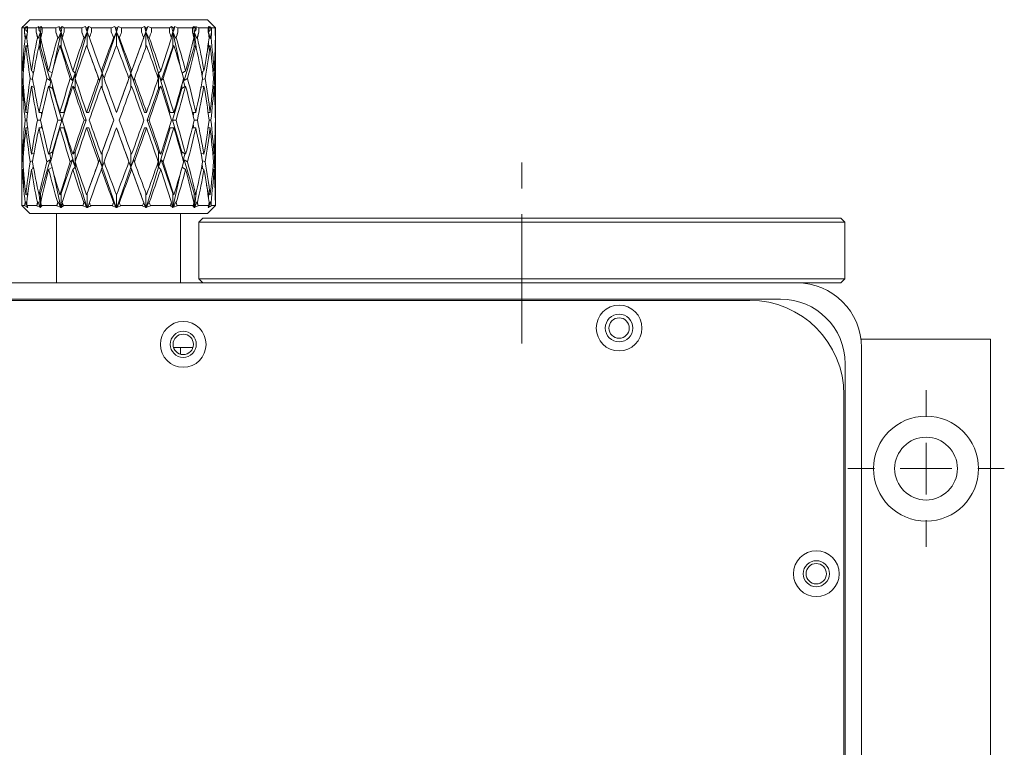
# Model space of a CAD drawing. Header units: inches. Extents: x 4.5 to 31.8, y 1.9 to 21.
# Tile 6 of 9: x 12.4 to 16.2, y 14 to 16.8. Entities that reach past the tile are written whole.
import ezdxf

# ---------------------------------------------------------------- set-up
doc = ezdxf.new("R2010")
doc.units = ezdxf.units.IN
doc.header["$MEASUREMENT"] = 0
doc.linetypes.add('CENTERX2', pattern=[0.8, 0.5, -0.1, 0.1, -0.1])

# ---------------------------------------------------------------- blocks, each defined once
blk = doc.blocks.new('SW_CENTERMARKSYMBOL_1')
at = {"color": 0, "linetype": 'Continuous', "lineweight": 0}
for p, q in [((0, 0.2), (0, 0.303)), ((0, 0), (0, 0.1)), ((-0.2, 0), (-0.303, 0)), ((0, 0), (-0.1, 0)), ((0, 0), (0, -0.1)), ((0, 0), (0.1, 0)), ((0.2, 0), (0.303, 0)), ((0, -0.2), (0, -0.303))]:
    blk.add_line(p, q, dxfattribs=at)

msp = doc.modelspace()

# ---------------------------------------------------------------- linework, layer by layer
at = {"color": 7, "linetype": 'Continuous', "lineweight": 15}
for p, q in [((12.4149, 16.7893), (12.3879, 16.7622)), ((12.4149, 16.7893), (13.0322, 16.7893)), ((13.0322, 16.7893), (13.1024, 16.7893)), ((13.1295, 16.7622), (13.1024, 16.7893)), ((12.3883, 16.7627), (12.3837, 16.7581)), ((12.3883, 16.7627), (12.3838, 16.7581)), ((12.3943, 16.7581), (12.3838, 16.7581)), ((12.3838, 16.7581), (12.3838, 16.7415)), ((12.3838, 16.7485), (12.3838, 16.7484)), ((12.3943, 16.7581), (12.402, 16.7627)), ((12.3943, 16.7415), (12.3943, 16.7581)), ((12.3943, 16.7415), (12.3995, 16.7164)), ((12.3985, 16.7581), (12.402, 16.7627)), ((12.4006, 16.7581), (12.3985, 16.7581)), ((12.3995, 16.7485), (12.4057, 16.7429)), ((12.3995, 16.7164), (12.4055, 16.7399)), ((12.406, 16.7627), (12.4006, 16.7581)), ((12.406, 16.7627), (12.4057, 16.7581)), ((12.4395, 16.7581), (12.4057, 16.7581)), ((12.4057, 16.7581), (12.4057, 16.7415)), ((12.4395, 16.7581), (12.4503, 16.7627)), ((12.4395, 16.7415), (12.4395, 16.7581)), ((12.4395, 16.7415), (12.4468, 16.7164)), ((12.4468, 16.7164), (12.4562, 16.7425)), ((12.4483, 16.7581), (12.4503, 16.7627)), ((12.4525, 16.7581), (12.4483, 16.7581)), ((12.4504, 16.7485), (12.4562, 16.7425)), ((12.4562, 16.7425), (12.4506, 16.6898)), ((12.4583, 16.7627), (12.4525, 16.7581)), ((12.4583, 16.7627), (12.4562, 16.7425)), ((12.4562, 16.6841), (12.4562, 16.7425)), ((12.4584, 16.7254), (12.4562, 16.7425)), ((12.4583, 16.7627), (12.4622, 16.7581)), ((12.516, 16.7581), (12.4622, 16.7581)), ((12.4622, 16.7581), (12.4622, 16.7415)), ((12.5357, 16.7425), (12.5085, 16.6109)), ((12.516, 16.7581), (12.5288, 16.7627)), ((12.516, 16.7415), (12.516, 16.7581)), ((12.516, 16.7415), (12.5246, 16.7164)), ((12.5246, 16.7164), (12.5357, 16.7425)), ((12.5286, 16.7581), (12.5288, 16.7627)), ((12.5344, 16.7581), (12.5286, 16.7581)), ((12.5315, 16.7485), (12.5357, 16.7425)), ((12.5399, 16.7627), (12.5344, 16.7581)), ((12.5399, 16.7627), (12.5357, 16.7425)), ((12.5357, 16.6841), (12.5357, 16.7425)), ((12.5412, 16.7213), (12.5357, 16.7425)), ((12.5399, 16.7627), (12.5476, 16.7581)), ((12.6162, 16.7581), (12.5476, 16.7581)), ((12.5476, 16.7581), (12.5476, 16.7415)), ((12.6371, 16.7425), (12.5908, 16.5824)), ((12.6162, 16.7581), (12.6298, 16.7627)), ((12.6162, 16.7415), (12.6162, 16.7581)), ((12.6162, 16.7415), (12.6254, 16.7164)), ((12.6254, 16.7164), (12.6371, 16.7425)), ((12.6314, 16.7581), (12.6298, 16.7627)), ((12.6383, 16.7581), (12.6314, 16.7581)), ((12.6348, 16.7485), (12.6371, 16.7425)), ((12.643, 16.7627), (12.6371, 16.7425)), ((12.6371, 16.6841), (12.6371, 16.7425)), ((12.6455, 16.7192), (12.6371, 16.7425)), ((12.643, 16.7627), (12.6383, 16.7581)), ((12.643, 16.7627), (12.6538, 16.7581)), ((12.7304, 16.7581), (12.6538, 16.7581)), ((12.6538, 16.7581), (12.6538, 16.7415)), ((12.7504, 16.7425), (12.6954, 16.5824)), ((12.7304, 16.7581), (12.7434, 16.7627)), ((12.7304, 16.7415), (12.7304, 16.7581)), ((12.7392, 16.7164), (12.7504, 16.7425)), ((12.7466, 16.7581), (12.7434, 16.7627)), ((12.7504, 16.7425), (12.7434, 16.7627)), ((12.7539, 16.7581), (12.7466, 16.7581)), ((12.7503, 16.7485), (12.7504, 16.7425)), ((12.7574, 16.7627), (12.7504, 16.7425)), ((12.8062, 16.5824), (12.7504, 16.7425)), ((12.7615, 16.7164), (12.7504, 16.7425)), ((12.7504, 16.6896), (12.7504, 16.7425)), ((12.7574, 16.7627), (12.7539, 16.7581)), ((12.7574, 16.7627), (12.7702, 16.7581)), ((12.8473, 16.7581), (12.7702, 16.7581)), ((12.7702, 16.7581), (12.7702, 16.7415)), ((12.8645, 16.7425), (12.8062, 16.5824)), ((12.8473, 16.7581), (12.8585, 16.7627)), ((12.8473, 16.7415), (12.8473, 16.7581)), ((12.8548, 16.7164), (12.8645, 16.7425)), ((12.863, 16.7581), (12.8585, 16.7627)), ((12.8645, 16.7425), (12.8585, 16.7627)), ((12.87, 16.7581), (12.863, 16.7581)), ((12.8719, 16.7627), (12.8645, 16.7425)), ((12.8665, 16.7485), (12.8645, 16.7425)), ((12.8645, 16.6845), (12.8645, 16.7425)), ((12.9124, 16.5824), (12.8645, 16.7425)), ((12.8763, 16.7164), (12.8645, 16.7425)), ((12.8719, 16.7627), (12.87, 16.7581)), ((12.8719, 16.7627), (12.8854, 16.7581)), ((12.9556, 16.7581), (12.8854, 16.7581)), ((12.8854, 16.7581), (12.8854, 16.7415)), ((12.9556, 16.7581), (12.9638, 16.7627)), ((12.9556, 16.7415), (12.9556, 16.7581)), ((12.9624, 16.7209), (12.9683, 16.7425)), ((12.9692, 16.7581), (12.9638, 16.7627)), ((12.9683, 16.7425), (12.9638, 16.7627)), ((12.9722, 16.7485), (12.9683, 16.7425)), ((12.9683, 16.6841), (12.9683, 16.7425)), ((13.0011, 16.5934), (12.9683, 16.7425)), ((12.9795, 16.7164), (12.9683, 16.7425)), ((12.9752, 16.7581), (12.9692, 16.7581)), ((12.9753, 16.7627), (12.9752, 16.7581)), ((12.9753, 16.7627), (12.9883, 16.7581)), ((12.9795, 16.7164), (12.9883, 16.7415)), ((13.0446, 16.7581), (12.9883, 16.7581)), ((12.9883, 16.7581), (12.9883, 16.7415)), ((13.0446, 16.7581), (13.0491, 16.7627)), ((13.0446, 16.7415), (13.0446, 16.7581)), ((13.0488, 16.7245), (13.0515, 16.7425)), ((13.0548, 16.7581), (13.0491, 16.7627)), ((13.0515, 16.7425), (13.0491, 16.7627)), ((13.057, 16.7485), (13.0515, 16.7425)), ((13.0515, 16.6841), (13.0515, 16.7425)), ((13.0586, 16.6831), (13.0515, 16.7425)), ((13.0611, 16.7164), (13.0515, 16.7425)), ((13.0592, 16.7581), (13.0548, 16.7581)), ((13.0575, 16.7627), (13.0687, 16.7581)), ((13.0575, 16.7627), (13.0592, 16.7581)), ((13.0611, 16.7164), (13.0687, 16.7415)), ((13.1056, 16.7581), (13.0687, 16.7581)), ((13.0687, 16.7581), (13.0687, 16.7415)), ((13.1056, 16.7581), (13.1059, 16.7627)), ((13.1056, 16.7415), (13.1056, 16.7581)), ((13.1114, 16.7581), (13.1059, 16.7627)), ((13.106, 16.7425), (13.1059, 16.7627)), ((13.1126, 16.7485), (13.106, 16.7425)), ((13.106, 16.7383), (13.106, 16.7425)), ((13.106, 16.7386), (13.106, 16.7425)), ((13.1061, 16.7381), (13.106, 16.7425)), ((13.1132, 16.7164), (13.106, 16.7425)), ((13.1105, 16.7627), (13.1187, 16.7581)), ((13.1105, 16.7627), (13.1138, 16.7581)), ((13.1138, 16.7581), (13.1114, 16.7581)), ((13.1132, 16.7164), (13.1187, 16.7415)), ((13.1326, 16.7581), (13.1187, 16.7581)), ((13.1187, 16.7581), (13.1187, 16.7415)), ((13.1335, 16.7581), (13.1287, 16.7627)), ((13.1326, 16.7581), (13.1287, 16.7627)), ((13.129, 16.7627), (13.1335, 16.7581)), ((13.129, 16.7627), (13.1336, 16.7581)), ((13.1326, 16.7415), (13.1326, 16.7581)), ((13.1336, 16.7485), (13.1326, 16.7476)), ((13.1328, 16.7355), (13.1335, 16.7415)), ((13.1336, 16.7581), (13.1335, 16.7581)), ((13.1335, 16.7484), (13.1335, 16.7415)), ((12.3995, 16.7164), (12.3965, 16.7191)), ((12.4062, 16.6841), (12.4062, 16.6924)), ((12.4468, 16.7164), (12.4442, 16.7191)), ((12.5246, 16.7164), (12.5227, 16.7191)), ((12.6254, 16.7164), (12.6243, 16.7191)), ((12.7392, 16.7164), (12.7391, 16.7191)), ((12.7615, 16.7164), (12.7615, 16.7191)), ((12.8548, 16.7164), (12.8558, 16.7191)), ((12.8763, 16.7164), (12.8772, 16.7191)), ((12.9795, 16.7164), (12.9813, 16.7191)), ((13.0611, 16.7164), (13.0637, 16.7191)), ((13.106, 16.6841), (13.106, 16.6993)), ((13.1065, 16.6845), (13.1064, 16.7017)), ((13.1132, 16.7164), (13.1162, 16.7191)), ((13.1331, 16.7187), (13.1337, 16.7191)), ((12.3837, 16.668), (12.3837, 16.4532)), ((12.3838, 16.69), (12.3839, 16.6899)), ((12.3995, 16.69), (12.4062, 16.6841)), ((12.4062, 16.6841), (12.4093, 16.6694)), ((12.4504, 16.69), (12.4562, 16.6841)), ((12.4562, 16.6841), (12.4939, 16.5539)), ((12.5315, 16.69), (12.5357, 16.6841)), ((12.5357, 16.6841), (12.5805, 16.5539)), ((12.6348, 16.69), (12.6371, 16.6841)), ((12.6371, 16.6841), (12.6845, 16.5539)), ((12.9229, 16.5539), (12.9683, 16.6841)), ((12.9722, 16.69), (12.9683, 16.6841)), ((13.0125, 16.5539), (13.0515, 16.6841)), ((13.057, 16.69), (13.0515, 16.6841)), ((13.0989, 16.6519), (13.106, 16.6841)), ((13.1126, 16.69), (13.106, 16.6841)), ((13.1336, 16.69), (13.1324, 16.689)), ((13.1337, 16.4532), (13.1337, 16.668)), ((12.3871, 16.5913), (12.3905, 16.5898)), ((12.4208, 16.5913), (12.43, 16.5869)), ((12.426, 16.5888), (12.4283, 16.5775)), ((12.4876, 16.5913), (12.5009, 16.5834)), ((12.5908, 16.5824), (12.5467, 16.4301)), ((12.5805, 16.5539), (12.5908, 16.5824)), ((12.581, 16.5913), (12.5908, 16.5824)), ((12.5908, 16.5626), (12.5908, 16.5824)), ((12.5939, 16.5721), (12.5908, 16.5824)), ((12.6954, 16.5824), (12.6431, 16.4301)), ((12.6845, 16.5539), (12.6954, 16.5824)), ((12.6917, 16.5913), (12.6954, 16.5824)), ((12.6954, 16.5239), (12.6954, 16.5824)), ((12.7026, 16.5626), (12.6954, 16.5824)), ((12.8062, 16.5824), (12.7508, 16.4301)), ((12.7958, 16.5539), (12.8062, 16.5824)), ((12.809, 16.5913), (12.8062, 16.5824)), ((12.8062, 16.5252), (12.8062, 16.5824)), ((12.8593, 16.4301), (12.8062, 16.5824)), ((12.8172, 16.5539), (12.8062, 16.5824)), ((12.9087, 16.5705), (12.9124, 16.5824)), ((12.9214, 16.5913), (12.9124, 16.5824)), ((12.9124, 16.5239), (12.9124, 16.5824)), ((12.958, 16.4301), (12.9124, 16.5824)), ((12.9229, 16.5539), (12.9124, 16.5824)), ((13.0178, 16.5913), (13.0041, 16.5828)), ((13.0889, 16.5913), (13.079, 16.5864)), ((13.0816, 16.5731), (13.0852, 16.5894)), ((13.1276, 16.5913), (13.1233, 16.5894)), ((12.3887, 16.5607), (12.3858, 16.562)), ((12.4264, 16.5571), (12.4163, 16.562)), ((12.4939, 16.5539), (12.4803, 16.562)), ((12.4969, 16.5553), (12.4918, 16.5303)), ((12.4939, 16.5539), (12.4957, 16.5599)), ((12.5805, 16.5539), (12.5716, 16.562)), ((12.5908, 16.5239), (12.5908, 16.5613)), ((12.6845, 16.5539), (12.6811, 16.562)), ((12.7958, 16.5539), (12.7983, 16.562)), ((12.8172, 16.5539), (12.8197, 16.562)), ((12.9229, 16.5539), (12.931, 16.562)), ((13.0149, 16.531), (13.0089, 16.5582)), ((13.0125, 16.5539), (13.0095, 16.5635)), ((13.0125, 16.5539), (13.0255, 16.562)), ((13.0826, 16.5565), (13.0939, 16.562)), ((13.1254, 16.5602), (13.1294, 16.562)), ((12.3871, 16.5328), (12.3907, 16.5312)), ((12.4208, 16.5328), (12.4316, 16.5276)), ((12.4876, 16.5328), (12.5025, 16.5239)), ((12.5025, 16.5239), (12.5025, 16.5341)), ((12.5025, 16.5239), (12.5382, 16.4008)), ((12.581, 16.5328), (12.5908, 16.5239)), ((12.5908, 16.5239), (12.633, 16.4008)), ((12.6917, 16.5328), (12.6954, 16.5239)), ((12.6954, 16.5239), (12.7402, 16.4008)), ((12.8695, 16.4008), (12.9124, 16.5239)), ((12.9214, 16.5328), (12.9124, 16.5239)), ((12.9667, 16.4008), (13.0036, 16.5239)), ((13.0036, 16.5239), (13.0036, 16.5388)), ((13.0178, 16.5328), (13.0036, 16.5239)), ((13.0889, 16.5328), (13.0771, 16.527)), ((13.0774, 16.5272), (13.0773, 16.528)), ((13.1276, 16.5328), (13.123, 16.5308)), ((12.3839, 16.4301), (12.3838, 16.4301)), ((12.4062, 16.4301), (12.3995, 16.4301)), ((12.463, 16.4301), (12.4504, 16.4301)), ((12.4589, 16.4301), (12.4609, 16.4203)), ((12.5467, 16.4301), (12.5315, 16.4301)), ((12.6431, 16.4301), (12.6348, 16.4301)), ((12.7508, 16.4301), (12.7503, 16.4301)), ((12.8593, 16.4301), (12.8665, 16.4301)), ((12.958, 16.4301), (12.9722, 16.4301)), ((13.0437, 16.4301), (13.057, 16.4301)), ((13.047, 16.4161), (13.05, 16.4301)), ((13.105, 16.4301), (13.1126, 16.4301)), ((13.1325, 16.4301), (13.1336, 16.4301)), ((12.4027, 16.4008), (12.3966, 16.4008)), ((12.4566, 16.4008), (12.4445, 16.4008)), ((12.5382, 16.4008), (12.5025, 16.2778)), ((12.5382, 16.4008), (12.5231, 16.4008)), ((12.633, 16.4008), (12.5908, 16.2778)), ((12.633, 16.4008), (12.6248, 16.4008)), ((12.7402, 16.4008), (12.6954, 16.2778)), ((12.7402, 16.4008), (12.7396, 16.4008)), ((12.9124, 16.2778), (12.8695, 16.4008)), ((12.8695, 16.4008), (12.8767, 16.4008)), ((13.0036, 16.2778), (12.9667, 16.4008)), ((12.9667, 16.4008), (12.9809, 16.4008)), ((13.0505, 16.4008), (13.0634, 16.4008)), ((13.109, 16.4008), (13.116, 16.4008)), ((13.1332, 16.4008), (13.1337, 16.4008)), ((12.3839, 16.3716), (12.3838, 16.3716)), ((12.4062, 16.3716), (12.3995, 16.3716)), ((12.463, 16.3716), (12.4504, 16.3716)), ((12.4609, 16.3813), (12.4589, 16.3716)), ((12.5467, 16.3716), (12.5315, 16.3716)), ((12.5467, 16.3716), (12.5908, 16.2193)), ((12.6431, 16.3716), (12.6348, 16.3716)), ((12.6431, 16.3716), (12.6954, 16.2193)), ((12.7508, 16.3716), (12.7503, 16.3716)), ((12.7508, 16.3716), (12.8062, 16.2193)), ((12.8062, 16.2193), (12.8593, 16.3716)), ((12.8593, 16.3716), (12.8665, 16.3716)), ((12.9124, 16.2193), (12.958, 16.3716)), ((12.958, 16.3716), (12.9722, 16.3716)), ((13.0437, 16.3716), (13.057, 16.3716)), ((13.05, 16.3716), (13.047, 16.3856)), ((13.105, 16.3716), (13.1126, 16.3716)), ((13.1325, 16.3716), (13.1336, 16.3716)), ((12.3837, 16.3485), (12.3837, 16.1337)), ((13.1337, 16.1337), (13.1337, 16.3485)), ((12.4316, 16.274), (12.4208, 16.2689)), ((12.5025, 16.2778), (12.4876, 16.2689)), ((12.5025, 16.2676), (12.5025, 16.2778)), ((12.5908, 16.2778), (12.581, 16.2689)), ((12.5908, 16.2404), (12.5908, 16.2778)), ((12.6954, 16.2778), (12.6917, 16.2689)), ((12.6954, 16.2193), (12.6954, 16.2778)), ((12.8062, 16.2193), (12.8062, 16.2765)), ((12.9124, 16.2193), (12.9124, 16.2778)), ((12.9124, 16.2778), (12.9214, 16.2689)), ((13.0036, 16.2629), (13.0036, 16.2778)), ((13.0036, 16.2778), (13.0178, 16.2689)), ((13.0771, 16.2747), (13.0889, 16.2689)), ((13.0773, 16.2737), (13.0774, 16.2745)), ((12.3858, 16.2397), (12.3887, 16.241)), ((12.3907, 16.2705), (12.3871, 16.2689)), ((12.4163, 16.2397), (12.4264, 16.2446)), ((12.4939, 16.2478), (12.4562, 16.1176)), ((12.4803, 16.2397), (12.4939, 16.2478)), ((12.4918, 16.2714), (12.4969, 16.2464)), ((12.4957, 16.2417), (12.4939, 16.2478)), ((12.5805, 16.2478), (12.5357, 16.1176)), ((12.5716, 16.2397), (12.5805, 16.2478)), ((12.5908, 16.2193), (12.5805, 16.2478)), ((12.5908, 16.2193), (12.5908, 16.2391)), ((12.6845, 16.2478), (12.6371, 16.1176)), ((12.6811, 16.2397), (12.6845, 16.2478)), ((12.6954, 16.2193), (12.6845, 16.2478)), ((12.6954, 16.2193), (12.7026, 16.2391)), ((12.8062, 16.2193), (12.7958, 16.2478)), ((12.7983, 16.2397), (12.7958, 16.2478)), ((12.8062, 16.2193), (12.8172, 16.2478)), ((12.8197, 16.2397), (12.8172, 16.2478)), ((12.9124, 16.2193), (12.9229, 16.2478)), ((12.931, 16.2397), (12.9229, 16.2478)), ((12.9683, 16.1176), (12.9229, 16.2478)), ((13.0089, 16.2435), (13.0149, 16.2707)), ((13.0095, 16.2382), (13.0125, 16.2478)), ((13.0255, 16.2397), (13.0125, 16.2478)), ((13.0515, 16.1176), (13.0125, 16.2478)), ((13.0939, 16.2397), (13.0826, 16.2452)), ((13.123, 16.2709), (13.1276, 16.2689)), ((13.1294, 16.2397), (13.1254, 16.2415)), ((12.3905, 16.2119), (12.3871, 16.2104)), ((12.43, 16.2148), (12.4208, 16.2104)), ((12.4283, 16.2242), (12.426, 16.2129)), ((12.5009, 16.2183), (12.4876, 16.2104)), ((12.5908, 16.2193), (12.581, 16.2104)), ((12.5908, 16.2193), (12.5939, 16.2296)), ((12.5908, 16.2193), (12.636, 16.0631)), ((12.6954, 16.2193), (12.6917, 16.2104)), ((12.6954, 16.2193), (12.7491, 16.0631)), ((12.7518, 16.0631), (12.8062, 16.2193)), ((12.8062, 16.2193), (12.809, 16.2104)), ((12.8062, 16.2193), (12.8631, 16.0631)), ((12.8657, 16.0631), (12.9124, 16.2193)), ((12.9124, 16.2193), (12.9087, 16.2312)), ((12.9124, 16.2193), (12.9214, 16.2104)), ((12.9691, 16.0631), (13.0011, 16.2082)), ((13.0041, 16.2189), (13.0178, 16.2104)), ((13.079, 16.2153), (13.0889, 16.2104)), ((13.0852, 16.2123), (13.0816, 16.2286)), ((13.1233, 16.2123), (13.1276, 16.2104)), ((12.5085, 16.1908), (12.5349, 16.0631)), ((12.4093, 16.1323), (12.4062, 16.1176)), ((13.106, 16.1176), (13.0989, 16.1498)), ((12.3839, 16.1118), (12.3838, 16.1117)), ((12.3995, 16.0853), (12.3962, 16.0694)), ((12.3965, 16.0826), (12.3995, 16.0853)), ((12.4062, 16.1176), (12.3995, 16.1117)), ((12.4049, 16.0643), (12.3995, 16.0853)), ((12.4062, 16.1093), (12.4062, 16.1176)), ((12.4468, 16.0853), (12.4422, 16.0694)), ((12.4442, 16.0826), (12.4468, 16.0853)), ((12.4543, 16.0643), (12.4468, 16.0853)), ((12.4562, 16.1176), (12.4504, 16.1117)), ((12.4506, 16.1119), (12.4558, 16.0631)), ((12.4562, 16.0636), (12.4562, 16.1176)), ((12.5246, 16.0853), (12.5192, 16.0694)), ((12.5227, 16.0826), (12.5246, 16.0853)), ((12.5336, 16.0643), (12.5246, 16.0853)), ((12.5357, 16.1176), (12.5315, 16.1117)), ((12.5357, 16.0636), (12.5357, 16.1176)), ((12.6254, 16.0853), (12.6196, 16.0694)), ((12.6243, 16.0826), (12.6254, 16.0853)), ((12.6348, 16.0643), (12.6254, 16.0853)), ((12.6371, 16.1176), (12.6348, 16.1117)), ((12.6371, 16.0636), (12.6371, 16.1176)), ((12.639, 16.0643), (12.6455, 16.0825)), ((12.7391, 16.0826), (12.7392, 16.0853)), ((12.7482, 16.0643), (12.7392, 16.0853)), ((12.7504, 16.0636), (12.7504, 16.1121)), ((12.7526, 16.0643), (12.7615, 16.0853)), ((12.7615, 16.0826), (12.7615, 16.0853)), ((12.8626, 16.0643), (12.8548, 16.0853)), ((12.8558, 16.0826), (12.8548, 16.0853)), ((12.8645, 16.0636), (12.8645, 16.1172)), ((12.8668, 16.0643), (12.8763, 16.0853)), ((12.8772, 16.0826), (12.8763, 16.0853)), ((12.9683, 16.1176), (12.9722, 16.1117)), ((12.9683, 16.0636), (12.9683, 16.1176)), ((12.9705, 16.0643), (12.9795, 16.0853)), ((12.9813, 16.0826), (12.9795, 16.0853)), ((12.9851, 16.0694), (12.9795, 16.0853)), ((13.0515, 16.0636), (13.0515, 16.1176)), ((13.0515, 16.1176), (13.057, 16.1117)), ((13.052, 16.0631), (13.0586, 16.1186)), ((13.0534, 16.0643), (13.0611, 16.0853)), ((13.0637, 16.0826), (13.0611, 16.0853)), ((13.0659, 16.0694), (13.0611, 16.0853)), ((13.106, 16.1176), (13.1126, 16.1117)), ((13.106, 16.1023), (13.106, 16.1176)), ((13.1064, 16.1), (13.1065, 16.1172)), ((13.1074, 16.0643), (13.1132, 16.0853)), ((13.1162, 16.0826), (13.1132, 16.0853)), ((13.1167, 16.0694), (13.1132, 16.0853)), ((13.1324, 16.1127), (13.1336, 16.1117)), ((13.1337, 16.0826), (13.1331, 16.083)), ((12.3849, 16.0694), (12.3837, 16.0706)), ((12.3837, 16.0706), (12.3953, 16.0706)), ((12.3849, 16.0694), (12.3879, 16.0664)), ((12.3878, 16.0664), (12.4149, 16.0393)), ((12.3912, 16.0631), (12.3907, 16.0636)), ((12.3953, 16.0706), (12.3962, 16.0694)), ((12.4049, 16.0643), (12.3962, 16.0694)), ((12.4058, 16.0694), (12.4044, 16.0706)), ((12.4044, 16.0706), (12.4417, 16.0706)), ((12.4049, 16.0643), (12.4062, 16.0631)), ((12.4058, 16.0694), (12.4062, 16.0643)), ((12.407, 16.0631), (12.4062, 16.0643)), ((12.4062, 16.0636), (12.4062, 16.0642)), ((12.4062, 16.0636), (12.4062, 16.0631)), ((12.407, 16.0631), (12.4062, 16.0636)), ((12.4417, 16.0706), (12.4422, 16.0694)), ((12.4543, 16.0643), (12.4422, 16.0694)), ((12.4543, 16.0643), (12.4558, 16.0631)), ((12.4562, 16.0636), (12.4558, 16.0631)), ((12.4573, 16.0631), (12.4562, 16.0636)), ((12.4568, 16.0643), (12.4584, 16.0763)), ((12.4612, 16.0694), (12.4568, 16.0643)), ((12.4573, 16.0631), (12.4568, 16.0643)), ((12.4612, 16.0694), (12.4597, 16.0706)), ((12.4597, 16.0706), (12.5191, 16.0706)), ((12.5191, 16.0706), (12.5192, 16.0694)), ((12.5336, 16.0643), (12.5192, 16.0694)), ((12.5336, 16.0643), (12.5349, 16.0631)), ((12.5357, 16.0636), (12.5349, 16.0631)), ((12.5371, 16.0631), (12.5357, 16.0636)), ((12.5371, 16.0643), (12.5412, 16.0804)), ((12.5457, 16.0694), (12.5371, 16.0643)), ((12.5371, 16.0631), (12.5371, 16.0643)), ((12.5457, 16.0694), (12.5443, 16.0706)), ((12.5443, 16.0706), (12.62, 16.0706)), ((12.62, 16.0706), (12.6196, 16.0694)), ((12.6348, 16.0643), (12.6196, 16.0694)), ((12.6348, 16.0643), (12.636, 16.0631)), ((12.6371, 16.0636), (12.636, 16.0631)), ((12.6386, 16.0631), (12.6371, 16.0636)), ((12.6386, 16.0631), (12.639, 16.0643)), ((12.6511, 16.0694), (12.6499, 16.0706)), ((12.6499, 16.0706), (12.7344, 16.0706)), ((12.7344, 16.0706), (12.7336, 16.0694)), ((12.7482, 16.0643), (12.7336, 16.0694)), ((12.7482, 16.0643), (12.7491, 16.0631)), ((12.7504, 16.0636), (12.7491, 16.0631)), ((12.7518, 16.0631), (12.7504, 16.0636)), ((12.7518, 16.0631), (12.7526, 16.0643)), ((12.767, 16.0694), (12.7526, 16.0643)), ((12.767, 16.0694), (12.7661, 16.0706)), ((12.7661, 16.0706), (12.8512, 16.0706)), ((12.8512, 16.0706), (12.8501, 16.0694)), ((12.8626, 16.0643), (12.8501, 16.0694)), ((12.8626, 16.0643), (12.8631, 16.0631)), ((12.8645, 16.0636), (12.8631, 16.0631)), ((12.8657, 16.0631), (12.8645, 16.0636)), ((12.8657, 16.0631), (12.8668, 16.0643)), ((12.8821, 16.0694), (12.8668, 16.0643)), ((12.8821, 16.0694), (12.8816, 16.0706)), ((12.8816, 16.0706), (12.959, 16.0706)), ((12.959, 16.0706), (12.9576, 16.0694)), ((12.9669, 16.0643), (12.9576, 16.0694)), ((12.9669, 16.0643), (12.9624, 16.0808)), ((12.9669, 16.0643), (12.9669, 16.0631)), ((12.9683, 16.0636), (12.9669, 16.0631)), ((12.9691, 16.0631), (12.9683, 16.0636)), ((12.9691, 16.0631), (12.9705, 16.0643)), ((12.9851, 16.0694), (12.9705, 16.0643)), ((12.9851, 16.0694), (12.9851, 16.0706)), ((12.9851, 16.0706), (13.0472, 16.0706)), ((13.0472, 16.0706), (13.0457, 16.0694)), ((13.0507, 16.0643), (13.0457, 16.0694)), ((13.0507, 16.0643), (13.0488, 16.0772)), ((13.0507, 16.0643), (13.0503, 16.0631)), ((13.0515, 16.0636), (13.0503, 16.0631)), ((13.052, 16.0631), (13.0515, 16.0636)), ((13.052, 16.0631), (13.0534, 16.0643)), ((13.0659, 16.0694), (13.0534, 16.0643)), ((13.0659, 16.0694), (13.0664, 16.0706)), ((13.0664, 16.0706), (13.1071, 16.0706)), ((13.1024, 16.0393), (13.1295, 16.0664)), ((13.106, 16.0643), (13.1052, 16.0631)), ((13.106, 16.0636), (13.1052, 16.0631)), ((13.1071, 16.0706), (13.1056, 16.0694)), ((13.106, 16.0643), (13.1056, 16.0694)), ((13.106, 16.0643), (13.1059, 16.0696)), ((13.106, 16.0636), (13.106, 16.0697)), ((13.1061, 16.0631), (13.106, 16.0636)), ((13.1061, 16.0631), (13.1061, 16.0698)), ((13.1061, 16.0631), (13.1074, 16.0643)), ((13.1167, 16.0694), (13.1175, 16.0706)), ((13.1175, 16.0706), (13.1329, 16.0706)), ((13.1273, 16.0643), (13.1261, 16.0631)), ((13.1266, 16.0636), (13.1261, 16.0631)), ((13.1262, 16.0631), (13.1273, 16.0643)), ((13.1262, 16.0631), (13.1266, 16.0636)), ((13.1266, 16.0636), (13.1266, 16.0636)), ((13.1273, 16.0643), (13.1316, 16.0694)), ((13.1324, 16.0694), (13.1273, 16.0643)), ((13.1329, 16.0706), (13.1316, 16.0694)), ((13.1324, 16.0694), (13.1336, 16.0706)), ((13.1324, 16.0694), (13.1324, 16.0695)), ((13.1024, 16.0393), (12.4149, 16.0393)), ((12.5187, 16.0393), (12.5187, 15.7718)), ((12.9987, 15.7718), (12.9987, 16.0393)), ((13.0842, 16.0218), (13.0692, 16.0068)), ((13.0692, 16.0068), (13.0692, 15.7868)), ((15.5692, 16.0068), (13.0692, 16.0068)), ((13.0842, 16.0218), (15.5542, 16.0218)), ((15.5692, 16.0068), (15.5542, 16.0218)), ((15.5692, 15.7868), (15.5692, 16.0068)), ((13.0692, 15.7868), (13.0842, 15.7718)), ((13.0692, 15.7868), (15.5692, 15.7868)), ((15.5542, 15.7718), (15.5692, 15.7868)), ((15.3837, 15.7718), (10.7587, 15.7718)), ((15.5542, 15.7718), (15.3837, 15.7718)), ((15.2012, 15.7038), (10.8162, 15.7038)), ((15.3207, 15.7088), (10.8217, 15.7088)), ((16.1337, 15.5533), (15.6337, 15.5533)), ((16.1337, 7.7403), (16.1337, 15.5533)), ((13.0463, 15.5218), (12.971, 15.5218)), ((12.9987, 15.4956), (12.9987, 15.5218)), ((15.6337, 7.8968), (15.6337, 15.5218)), ((15.5707, 7.9598), (15.5707, 15.4588)), ((15.5662, 7.9538), (15.5662, 15.3388))]:
    msp.add_line(p, q, dxfattribs=at)
at = {"color": 7, "linetype": 'CENTERX2', "lineweight": 0}
msp.add_line((14.3192, 15.5368), (14.3192, 16.2568), dxfattribs=at)
at = {"color": 7, "linetype": 'Continuous', "lineweight": 15}
for centre, radius in [((14.6957, 15.5968), 0.0885), ((14.6957, 15.5968), 0.0535), ((14.6957, 15.5968), 0.0395), ((13.0087, 15.5338), 0.0885), ((13.0087, 15.5338), 0.0505), ((13.0087, 15.5338), 0.0395), ((15.8837, 15.0533), 0.203), ((15.8837, 15.0533), 0.1215), ((15.4592, 14.6468), 0.0885), ((15.4592, 14.6468), 0.0505), ((15.4587, 14.6468), 0.0395)]:
    msp.add_circle(centre, radius, dxfattribs=at)
for centre, radius in [((15.3837, 15.5218), 0.25), ((15.2012, 15.3388), 0.365), ((15.3207, 15.4588), 0.25)]:
    msp.add_arc(centre, radius, 0, 90, dxfattribs=at)
for centre, major_axis, ratio, start_param, end_param in [((12.7587, 16.4301), (-0.14, 1.0292), 0.338024, 1.200902, 1.2107), ((12.7587, 16.3716), (-0.14, 1.0292), 0.338024, 1.157652, 1.180858), ((12.7587, 16.3716), (-0.233, 1.0281), 0.285752, 1.138909, 1.162115), ((12.7587, 16.4301), (-0.233, 1.0281), 0.285752, 1.18216, 1.191958), ((12.7587, 16.4301), (-0.0097, 1.0303), 0.363851, 1.243419, 1.253217), ((12.7587, 16.3716), (-0.0097, 1.0303), 0.363851, 1.200168, 1.223374), ((12.7587, 16.3716), (-0.3117, 1.0284), 0.202687, 1.142223, 1.165429), ((12.7587, 16.4301), (-0.3117, 1.0284), 0.202687, 1.185474, 1.195272), ((12.7587, 16.4301), (0.1225, 1.0294), 0.344301, 1.287776, 1.297575), ((12.7587, 16.3716), (0.1225, 1.0294), 0.344301, 1.244526, 1.267732), ((12.7587, 16.3716), (-0.3583, 1.0296), 0.107363, 1.166239, 1.189445), ((12.7587, 16.4301), (-0.3583, 1.0296), 0.107363, 1.209489, 1.219288), ((12.7587, 16.4301), (0.233, 1.0281), 0.285752, 1.311517, 1.321316), ((12.7587, 16.3716), (0.233, 1.0281), 0.285752, 1.268267, 1.291473), ((12.7587, 16.3716), (-0.3749, 1.0303), 0.007201, 1.200968, 1.224174), ((12.7587, 16.4301), (-0.3749, 1.0303), 0.007201, 1.244218, 1.254016), ((12.7587, 16.4301), (0.3117, 1.0284), 0.202687, 1.308203, 1.318002), ((12.7587, 16.3716), (0.3117, 1.0284), 0.202687, 1.264953, 1.288159), ((12.7587, 16.3716), (-0.3625, 1.0297), 0.093246, 5.023578, 5.046784), ((12.7587, 16.4301), (-0.3625, 1.0297), 0.093246, 4.993735, 5.003533), ((12.7587, 16.4301), (0.3583, 1.0296), 0.107363, 1.284188, 1.293986), ((12.7587, 16.3716), (0.3583, 1.0296), 0.107363, 1.240938, 1.264144), ((12.7587, 16.3716), (-0.3203, 1.0285), 0.189619, 4.997409, 5.020615), ((12.7587, 16.4301), (-0.3203, 1.0285), 0.189619, 4.967566, 4.977365), ((12.7587, 16.4301), (0.3749, 1.0303), 0.007201, 1.249459, 1.259258), ((12.7587, 16.3716), (0.3749, 1.0303), 0.007201, 1.206209, 1.229415), ((12.7587, 16.3716), (-0.2463, 1.0281), 0.275062, 4.990592, 5.013797), ((12.7587, 16.4301), (-0.2463, 1.0281), 0.275062, 4.960749, 4.970547), ((12.7587, 16.4301), (0.3625, 1.0297), 0.093246, 5.059362, 5.06916), ((12.7587, 16.3716), (0.3625, 1.0297), 0.093246, 5.089205, 5.11241), ((12.7587, 16.3716), (-0.14, 1.0292), 0.338024, 5.010455, 5.03366), ((12.7587, 16.4301), (-0.14, 1.0292), 0.338024, 4.980612, 4.99041), ((12.7587, 16.4301), (0.3203, 1.0285), 0.189619, 5.08553, 5.095329), ((12.7587, 16.3716), (0.3203, 1.0285), 0.189619, 5.115373, 5.138579), ((12.7587, 16.3716), (-0.0097, 1.0303), 0.363851, 5.052971, 5.076177), ((12.7587, 16.4301), (-0.0097, 1.0303), 0.363851, 5.023128, 5.032927), ((12.7587, 16.4301), (0.2463, 1.0281), 0.275062, 5.092348, 5.102146), ((12.7587, 16.3716), (0.2463, 1.0281), 0.275062, 5.122191, 5.145397), ((12.7587, 16.3716), (0.1225, 1.0294), 0.344301, 5.097329, 5.120535), ((12.7587, 16.4301), (0.1225, 1.0294), 0.344301, 5.067486, 5.077284), ((12.7587, 16.3716), (0.14, 1.0292), 0.338024, 5.102328, 5.125534), ((12.7587, 16.4301), (0.14, 1.0292), 0.338024, 5.072485, 5.082283), ((12.7587, 16.4301), (-0.1225, 1.0294), 0.344301, 1.245542, 1.372779), ((12.7587, 16.4301), (-0.0097, 1.0303), 0.363851, 1.28306, 1.410297), ((12.7587, 16.4301), (-0.233, 1.0281), 0.285752, 1.221801, 1.349038), ((12.7587, 16.4301), (0.1225, 1.0294), 0.344301, 1.327418, 1.454654), ((12.7587, 16.4301), (-0.3117, 1.0284), 0.202687, 1.225115, 1.352352), ((12.7587, 16.4301), (0.233, 1.0281), 0.285752, 1.351159, 1.478396), ((12.7587, 16.4301), (-0.3583, 1.0296), 0.107363, 1.249131, 1.376367), ((12.7587, 16.4301), (0.3117, 1.0284), 0.202687, 1.347845, 1.475082), ((12.7587, 16.4301), (-0.3749, 1.0303), 0.007201, 1.283859, 1.411096), ((12.7587, 16.4301), (0.3583, 1.0296), 0.107363, 1.323829, 1.451066), ((12.7587, 16.4301), (-0.3625, 1.0297), 0.093246, 4.836655, 4.963892), ((12.7587, 16.4301), (0.3749, 1.0303), 0.007201, 1.289101, 1.416337), ((12.7587, 16.4301), (-0.3203, 1.0285), 0.189619, 4.810487, 4.937723), ((12.7587, 16.4301), (0.3625, 1.0297), 0.093246, 4.902282, 5.029519), ((12.7587, 16.4301), (-0.2463, 1.0281), 0.275062, 4.803669, 4.930906), ((12.7587, 16.4301), (0.3203, 1.0285), 0.189619, 4.928451, 5.055687), ((12.7587, 16.4301), (-0.14, 1.0292), 0.338024, 4.823532, 4.950769), ((12.7587, 16.4301), (0.2463, 1.0281), 0.275062, 4.935268, 5.062505), ((12.7587, 16.4301), (-0.0097, 1.0303), 0.363851, 4.866049, 4.993285), ((12.7587, 16.4301), (0.14, 1.0292), 0.338024, 4.915405, 5.042642), ((12.7587, 16.4301), (0.1225, 1.0294), 0.344301, 5.008206, 5.037643), ((12.7587, 16.3716), (-0.1225, 1.0294), 0.344301, 1.215699, 1.238107), ((12.7587, 16.3716), (-0.0097, 1.0303), 0.363851, 1.253217, 1.381561), ((12.7587, 16.3716), (-0.233, 1.0281), 0.285752, 1.191958, 1.320302), ((12.7587, 16.3716), (0.1225, 1.0294), 0.344301, 1.297575, 1.425919), ((12.7587, 16.3716), (-0.3117, 1.0284), 0.202687, 1.195272, 1.323616), ((12.7587, 16.3716), (0.233, 1.0281), 0.285752, 1.321316, 1.44966), ((12.7587, 16.3716), (-0.3583, 1.0296), 0.107363, 1.219288, 1.347632), ((12.7587, 16.3716), (0.3117, 1.0284), 0.202687, 1.318002, 1.446346), ((12.7587, 16.3716), (-0.3749, 1.0303), 0.007201, 1.254016, 1.38236), ((12.7587, 16.3716), (0.3583, 1.0296), 0.107363, 1.293986, 1.42233), ((12.7587, 16.3716), (-0.3625, 1.0297), 0.093246, 4.865391, 4.993735), ((12.7587, 16.3716), (0.3749, 1.0303), 0.007201, 1.259258, 1.387601), ((12.7587, 16.3716), (-0.3203, 1.0285), 0.189619, 4.839222, 4.967566), ((12.7587, 16.3716), (0.3625, 1.0297), 0.093246, 4.931018, 5.059362), ((12.7587, 16.3716), (-0.2463, 1.0281), 0.275062, 4.832405, 4.960749), ((12.7587, 16.3716), (0.3203, 1.0285), 0.189619, 4.957186, 5.08553), ((12.7587, 16.3716), (-0.14, 1.0292), 0.338024, 4.852268, 4.980612), ((12.7587, 16.3716), (0.2463, 1.0281), 0.275062, 4.964004, 5.092348), ((12.7587, 16.3716), (-0.0097, 1.0303), 0.363851, 4.894784, 5.023128), ((12.7587, 16.3716), (0.14, 1.0292), 0.338024, 4.944141, 5.072485), ((12.7587, 16.3716), (0.1225, 1.0294), 0.344301, 5.045079, 5.067486), ((12.7587, 16.4301), (-0.0097, 1.0303), 0.363851, 1.439033, 1.567376), ((12.7587, 16.4301), (-0.1225, 1.0294), 0.344301, 1.401515, 1.529859), ((12.7587, 16.4301), (0.1225, 1.0294), 0.344301, 1.48339, 1.611734), ((12.7587, 16.4301), (-0.233, 1.0281), 0.285752, 1.377774, 1.506117), ((12.7587, 16.4301), (0.233, 1.0281), 0.285752, 1.507131, 1.635475), ((12.7587, 16.4301), (-0.3117, 1.0284), 0.202687, 1.381088, 1.509431), ((12.7587, 16.4301), (0.3117, 1.0284), 0.202687, 1.503817, 1.632161), ((12.7587, 16.4301), (-0.3583, 1.0296), 0.107363, 1.405103, 1.533447), ((12.7587, 16.4301), (0.3583, 1.0296), 0.107363, 1.479802, 1.608146), ((12.7587, 16.4301), (-0.3749, 1.0303), 0.007201, 1.439832, 1.568176), ((12.7587, 16.4301), (0.3749, 1.0303), 0.007201, 1.445073, 1.573417), ((12.7587, 16.4301), (-0.3625, 1.0297), 0.093246, 4.679576, 4.807919), ((12.7587, 16.4301), (0.3625, 1.0297), 0.093246, 4.745202, 4.873546), ((12.7587, 16.4301), (-0.3203, 1.0285), 0.189619, 4.653407, 4.781751), ((12.7587, 16.4301), (0.3203, 1.0285), 0.189619, 4.771371, 4.899715), ((12.7587, 16.4301), (-0.2463, 1.0281), 0.275062, 4.646589, 4.774933), ((12.7587, 16.4301), (0.2463, 1.0281), 0.275062, 4.778189, 4.906532), ((12.7587, 16.4301), (-0.14, 1.0292), 0.338024, 4.666452, 4.794796), ((12.7587, 16.4301), (0.14, 1.0292), 0.338024, 4.758326, 4.886669), ((12.7587, 16.4301), (-0.0097, 1.0303), 0.363851, 4.708969, 4.837313), ((12.7587, 16.3716), (-0.0097, 1.0303), 0.363851, 1.410297, 1.538994), ((12.7587, 16.3716), (-0.1225, 1.0294), 0.344301, 1.372779, 1.501477), ((12.7587, 16.3716), (0.1225, 1.0294), 0.344301, 1.454654, 1.583352), ((12.7587, 16.3716), (-0.233, 1.0281), 0.285752, 1.349038, 1.477736), ((12.7587, 16.3716), (0.233, 1.0281), 0.285752, 1.478396, 1.607093), ((12.7587, 16.3716), (-0.3117, 1.0284), 0.202687, 1.352352, 1.48105), ((12.7587, 16.3716), (0.3117, 1.0284), 0.202687, 1.475082, 1.603779), ((12.7587, 16.3716), (-0.3583, 1.0296), 0.107363, 1.376367, 1.505065), ((12.7587, 16.3716), (0.3583, 1.0296), 0.107363, 1.451066, 1.579764), ((12.7587, 16.3716), (-0.3749, 1.0303), 0.007201, 1.411096, 1.539794), ((12.7587, 16.3716), (0.3749, 1.0303), 0.007201, 1.416337, 1.545035), ((12.7587, 16.3716), (-0.3625, 1.0297), 0.093246, 4.707957, 4.836655), ((12.7587, 16.3716), (0.3625, 1.0297), 0.093246, 4.773584, 4.902282), ((12.7587, 16.3716), (-0.3203, 1.0285), 0.189619, 4.681789, 4.810487), ((12.7587, 16.3716), (0.3203, 1.0285), 0.189619, 4.799753, 4.928451), ((12.7587, 16.3716), (-0.2463, 1.0281), 0.275062, 4.674971, 4.803669), ((12.7587, 16.3716), (0.2463, 1.0281), 0.275062, 4.80657, 4.935268), ((12.7587, 16.3716), (-0.14, 1.0292), 0.338024, 4.694834, 4.823532), ((12.7587, 16.3716), (0.14, 1.0292), 0.338024, 4.786707, 4.915405), ((12.7587, 16.3716), (-0.0097, 1.0303), 0.363851, 4.737351, 4.866049), ((12.7587, 16.3716), (0.0097, 1.0303), 0.363851, 4.744191, 4.772596), ((12.7587, 16.4301), (0.0097, 1.0303), 0.363851, 4.715809, 4.738216), ((12.7587, 16.4301), (0.0097, 1.0303), 0.363851, 1.602598, 1.731296), ((12.7587, 16.4301), (0.1225, 1.0294), 0.344301, 1.640116, 1.768814), ((12.7587, 16.4301), (-0.1225, 1.0294), 0.344301, 1.55824, 1.686938), ((12.7587, 16.4301), (0.233, 1.0281), 0.285752, 1.663857, 1.792555), ((12.7587, 16.4301), (-0.233, 1.0281), 0.285752, 1.534499, 1.663197), ((12.7587, 16.4301), (0.3117, 1.0284), 0.202687, 1.660543, 1.789241), ((12.7587, 16.4301), (-0.3117, 1.0284), 0.202687, 1.537813, 1.666511), ((12.7587, 16.4301), (0.3583, 1.0296), 0.107363, 1.636528, 1.765225), ((12.7587, 16.4301), (-0.3583, 1.0296), 0.107363, 1.561829, 1.690527), ((12.7587, 16.4301), (0.3749, 1.0303), 0.007201, 1.601799, 1.730497), ((12.7587, 16.4301), (-0.3749, 1.0303), 0.007201, 1.596558, 1.725255), ((12.7587, 16.4301), (0.3625, 1.0297), 0.093246, 4.588123, 4.71682), ((12.7587, 16.4301), (-0.3625, 1.0297), 0.093246, 4.522496, 4.651194), ((12.7587, 16.4301), (0.3203, 1.0285), 0.189619, 4.614291, 4.742989), ((12.7587, 16.4301), (-0.3203, 1.0285), 0.189619, 4.496327, 4.625025), ((12.7587, 16.4301), (0.2463, 1.0281), 0.275062, 4.621109, 4.749807), ((12.7587, 16.4301), (-0.2463, 1.0281), 0.275062, 4.48951, 4.618208), ((12.7587, 16.4301), (0.14, 1.0292), 0.338024, 4.601246, 4.729944), ((12.7587, 16.4301), (-0.14, 1.0292), 0.338024, 4.509373, 4.638071), ((12.7587, 16.4301), (0.0097, 1.0303), 0.363851, 4.558729, 4.687427), ((12.7587, 16.4301), (-0.0097, 1.0303), 0.363851, 4.652182, 4.680587), ((12.7587, 16.3716), (0.0097, 1.0303), 0.363851, 1.574216, 1.70256), ((12.7587, 16.3716), (0.1225, 1.0294), 0.344301, 1.611734, 1.740078), ((12.7587, 16.3716), (-0.1225, 1.0294), 0.344301, 1.529859, 1.658202), ((12.7587, 16.3716), (0.233, 1.0281), 0.285752, 1.635475, 1.763819), ((12.7587, 16.3716), (-0.233, 1.0281), 0.285752, 1.506117, 1.634461), ((12.7587, 16.3716), (0.3117, 1.0284), 0.202687, 1.632161, 1.760505), ((12.7587, 16.3716), (-0.3117, 1.0284), 0.202687, 1.509431, 1.637775), ((12.7587, 16.3716), (0.3583, 1.0296), 0.107363, 1.608146, 1.73649), ((12.7587, 16.3716), (-0.3583, 1.0296), 0.107363, 1.533447, 1.661791), ((12.7587, 16.3716), (0.3749, 1.0303), 0.007201, 1.573417, 1.701761), ((12.7587, 16.3716), (-0.3749, 1.0303), 0.007201, 1.568176, 1.69652), ((12.7587, 16.3716), (0.3625, 1.0297), 0.093246, 4.616858, 4.745202), ((12.7587, 16.3716), (-0.3625, 1.0297), 0.093246, 4.551232, 4.679576), ((12.7587, 16.3716), (0.3203, 1.0285), 0.189619, 4.643027, 4.771371), ((12.7587, 16.3716), (-0.3203, 1.0285), 0.189619, 4.525063, 4.653407), ((12.7587, 16.3716), (0.2463, 1.0281), 0.275062, 4.649845, 4.778189), ((12.7587, 16.3716), (-0.2463, 1.0281), 0.275062, 4.518246, 4.646589), ((12.7587, 16.3716), (0.14, 1.0292), 0.338024, 4.629982, 4.758326), ((12.7587, 16.3716), (-0.14, 1.0292), 0.338024, 4.538109, 4.666452), ((12.7587, 16.3716), (0.0097, 1.0303), 0.363851, 4.587465, 4.715809), ((12.7587, 16.3716), (-0.0097, 1.0303), 0.363851, 4.686562, 4.708969), ((12.7587, 16.4301), (0.0097, 1.0303), 0.363851, 1.760032, 1.888376), ((12.7587, 16.4301), (0.233, 1.0281), 0.285752, 1.821291, 1.949635), ((12.7587, 16.4301), (-0.1225, 1.0294), 0.344301, 1.715674, 1.844018), ((12.7587, 16.4301), (0.3117, 1.0284), 0.202687, 1.817977, 1.946321), ((12.7587, 16.4301), (-0.233, 1.0281), 0.285752, 1.691933, 1.820277), ((12.7587, 16.4301), (0.3583, 1.0296), 0.107363, 1.793961, 1.922305), ((12.7587, 16.4301), (-0.3117, 1.0284), 0.202687, 1.695247, 1.823591), ((12.7587, 16.4301), (0.3749, 1.0303), 0.007201, 1.759232, 1.887576), ((12.7587, 16.4301), (-0.3583, 1.0296), 0.107363, 1.719262, 1.847606), ((12.7587, 16.4301), (0.3625, 1.0297), 0.093246, 4.431043, 4.559387), ((12.7587, 16.4301), (-0.3749, 1.0303), 0.007201, 1.753991, 1.882335), ((12.7587, 16.4301), (0.3203, 1.0285), 0.189619, 4.457212, 4.585556), ((12.7587, 16.4301), (-0.3625, 1.0297), 0.093246, 4.365416, 4.49376), ((12.7587, 16.4301), (0.2463, 1.0281), 0.275062, 4.464029, 4.592373), ((12.7587, 16.4301), (-0.3203, 1.0285), 0.189619, 4.339248, 4.467591), ((12.7587, 16.4301), (0.14, 1.0292), 0.338024, 4.444166, 4.57251), ((12.7587, 16.4301), (-0.2463, 1.0281), 0.275062, 4.33243, 4.460774), ((12.7587, 16.4301), (0.0097, 1.0303), 0.363851, 4.40165, 4.529994), ((12.7587, 16.4301), (-0.14, 1.0292), 0.338024, 4.352293, 4.480637), ((12.7587, 16.3716), (0.1225, 1.0294), 0.344301, 1.768814, 1.89605), ((12.7587, 16.3716), (0.0097, 1.0303), 0.363851, 1.731296, 1.858533), ((12.7587, 16.3716), (0.233, 1.0281), 0.285752, 1.792555, 1.919792), ((12.7587, 16.3716), (-0.1225, 1.0294), 0.344301, 1.686938, 1.814175), ((12.7587, 16.3716), (0.3117, 1.0284), 0.202687, 1.789241, 1.916478), ((12.7587, 16.3716), (-0.233, 1.0281), 0.285752, 1.663197, 1.790434), ((12.7587, 16.3716), (0.3583, 1.0296), 0.107363, 1.765225, 1.892462), ((12.7587, 16.3716), (-0.3117, 1.0284), 0.202687, 1.666511, 1.793748), ((12.7587, 16.3716), (0.3749, 1.0303), 0.007201, 1.730497, 1.857733), ((12.7587, 16.3716), (-0.3583, 1.0296), 0.107363, 1.690527, 1.817763), ((12.7587, 16.3716), (0.3625, 1.0297), 0.093246, 4.460886, 4.588123), ((12.7587, 16.3716), (-0.3749, 1.0303), 0.007201, 1.725255, 1.852492), ((12.7587, 16.3716), (0.3203, 1.0285), 0.189619, 4.487055, 4.614291), ((12.7587, 16.3716), (-0.3625, 1.0297), 0.093246, 4.395259, 4.522496), ((12.7587, 16.3716), (0.2463, 1.0281), 0.275062, 4.493872, 4.621109), ((12.7587, 16.3716), (-0.3203, 1.0285), 0.189619, 4.369091, 4.496327), ((12.7587, 16.3716), (0.14, 1.0292), 0.338024, 4.474009, 4.601246), ((12.7587, 16.3716), (-0.2463, 1.0281), 0.275062, 4.362273, 4.48951), ((12.7587, 16.3716), (0.0097, 1.0303), 0.363851, 4.431493, 4.558729), ((12.7587, 16.3716), (-0.14, 1.0292), 0.338024, 4.382136, 4.509373), ((12.7587, 16.4301), (0.1225, 1.0294), 0.344301, 1.903486, 1.925893), ((12.7587, 16.4301), (-0.1225, 1.0294), 0.344301, 4.357292, 4.379699), ((12.7587, 16.4301), (0.14, 1.0292), 0.338024, 1.960735, 1.973192), ((12.7587, 16.4301), (0.233, 1.0281), 0.285752, 1.979477, 1.991934), ((12.7587, 16.4301), (0.0097, 1.0303), 0.363851, 1.918218, 1.930675), ((12.7587, 16.4301), (0.3117, 1.0284), 0.202687, 1.976163, 1.98862), ((12.7587, 16.4301), (-0.1225, 1.0294), 0.344301, 1.873861, 1.886317), ((12.7587, 16.4301), (0.3583, 1.0296), 0.107363, 1.952148, 1.964605), ((12.7587, 16.4301), (-0.233, 1.0281), 0.285752, 1.85012, 1.862576), ((12.7587, 16.4301), (0.3749, 1.0303), 0.007201, 1.917419, 1.929876), ((12.7587, 16.4301), (-0.3117, 1.0284), 0.202687, 1.853434, 1.86589), ((12.7587, 16.4301), (0.3625, 1.0297), 0.093246, 4.388744, 4.4012), ((12.7587, 16.4301), (-0.3583, 1.0296), 0.107363, 1.877449, 1.889906), ((12.7587, 16.4301), (0.3203, 1.0285), 0.189619, 4.414912, 4.427369), ((12.7587, 16.4301), (-0.3749, 1.0303), 0.007201, 1.912178, 1.924635), ((12.7587, 16.4301), (0.2463, 1.0281), 0.275062, 4.42173, 4.434186), ((12.7587, 16.4301), (-0.3625, 1.0297), 0.093246, 4.323117, 4.335573), ((12.7587, 16.4301), (0.14, 1.0292), 0.338024, 4.401867, 4.414323), ((12.7587, 16.4301), (-0.3203, 1.0285), 0.189619, 4.296948, 4.309405), ((12.7587, 16.4301), (0.0097, 1.0303), 0.363851, 4.35935, 4.371807), ((12.7587, 16.4301), (-0.2463, 1.0281), 0.275062, 4.290131, 4.302587), ((12.7587, 16.4301), (-0.1225, 1.0294), 0.344301, 4.314992, 4.327449), ((12.7587, 16.3716), (-0.1225, 1.0294), 0.344301, 4.387135, 4.416572), ((12.7587, 16.4301), (-0.14, 1.0292), 0.338024, 4.309994, 4.32245)]:
    msp.add_ellipse(centre, major_axis=major_axis, ratio=ratio, start_param=start_param, end_param=end_param, dxfattribs=at)
for points, knots in [([(12.6511, 16.0694), (12.6483, 16.0682), (12.6443, 16.0664), (12.6402, 16.0648), (12.639, 16.0643)], [0, 0, 0, 0, 0.689118, 1, 1, 1, 1]), ([(13.1167, 16.0694), (13.1146, 16.0682), (13.1115, 16.0664), (13.1084, 16.0648), (13.1074, 16.0643)], [0, 0, 0, 0, 0.6891123, 1, 1, 1, 1])]:
    msp.add_open_spline(points, degree=3, knots=knots, dxfattribs=at)

# ---------------------------------------------------------------- block references
at = {"color": 7, "linetype": 'Continuous', "lineweight": 0}
msp.add_blockref('SW_CENTERMARKSYMBOL_1', (15.8837, 15.0533), dxfattribs=at)

doc.saveas('drawing.dxf')
